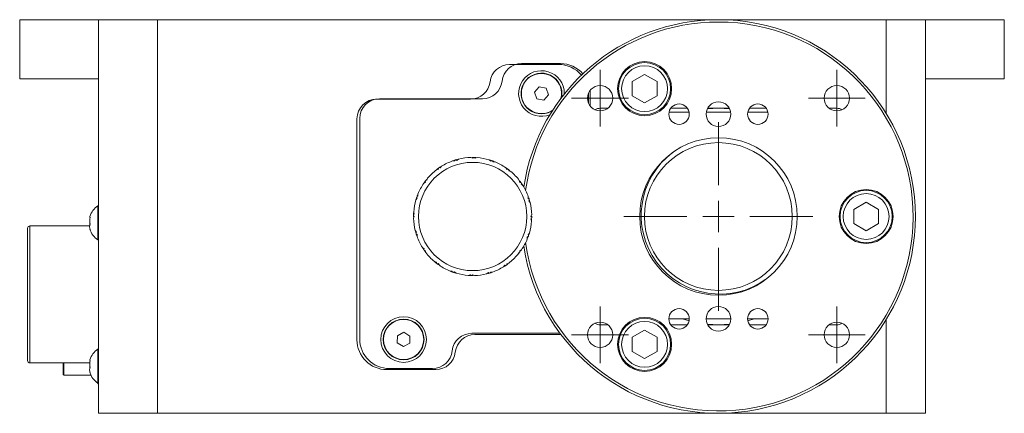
# Model space of a CAD drawing. Header units: inches. Extents: x 4.5 to 31.8, y 1.9 to 21.
# Tile 7 of 9: x 9.9 to 16.1, y 18.5 to 21. Entities that reach past the tile are written whole.
import ezdxf

# ---------------------------------------------------------------- set-up
doc = ezdxf.new("R2010")
doc.units = ezdxf.units.IN
doc.header["$MEASUREMENT"] = 0

# ---------------------------------------------------------------- blocks, each defined once
blk = doc.blocks.new('SW_CENTERMARKSYMBOL_4')
at = {"color": 0, "linetype": 'Continuous', "lineweight": 0}
for p, q in [((0, 0.2), (0, 0.6)), ((0, 0), (0, 0.1)), ((-0.2, 0), (-0.6, 0)), ((0, 0), (-0.1, 0)), ((0, 0), (0, -0.1)), ((0, 0), (0.1, 0)), ((0.2, 0), (0.6, 0)), ((0, -0.2), (0, -0.6))]:
    blk.add_line(p, q, dxfattribs=at)
blk = doc.blocks.new('SW_CENTERMARKSYMBOL_5')
at = {"color": 0, "linetype": 'Continuous', "lineweight": 0}
for p, q in [((0, 0.1), (0, 0.1805)), ((0, 0), (0, 0.1)), ((-0.1, 0), (-0.1805, 0)), ((0, 0), (-0.1, 0)), ((0, 0), (0, -0.1)), ((0, 0), (0.1, 0)), ((0.1, 0), (0.1805, 0)), ((0, -0.1), (0, -0.1805))]:
    blk.add_line(p, q, dxfattribs=at)
blk = doc.blocks.new('SW_CENTERMARKSYMBOL_6')
at = {"color": 0, "linetype": 'Continuous', "lineweight": 0}
for p, q in [((0, 0.1), (0, 0.1805)), ((0, 0), (0, 0.1)), ((-0.1, 0), (-0.1805, 0)), ((0, 0), (-0.1, 0)), ((0, 0), (0, -0.1)), ((0, 0), (0.1, 0)), ((0.1, 0), (0.1805, 0)), ((0, -0.1), (0, -0.1805))]:
    blk.add_line(p, q, dxfattribs=at)
blk = doc.blocks.new('SW_CENTERMARKSYMBOL_7')
at = {"color": 0, "linetype": 'Continuous', "lineweight": 0}
for p, q in [((0, 0.1), (0, 0.1805)), ((0, 0), (0, 0.1)), ((-0.1, 0), (-0.1805, 0)), ((0, 0), (-0.1, 0)), ((0, 0), (0, -0.1)), ((0, 0), (0.1, 0)), ((0.1, 0), (0.1805, 0)), ((0, -0.1), (0, -0.1805))]:
    blk.add_line(p, q, dxfattribs=at)
blk = doc.blocks.new('SW_CENTERMARKSYMBOL_8')
at = {"color": 0, "linetype": 'Continuous', "lineweight": 0}
for p, q in [((0, 0.1), (0, 0.1805)), ((0, 0), (0, 0.1)), ((-0.1, 0), (-0.1805, 0)), ((0, 0), (-0.1, 0)), ((0, 0), (0, -0.1)), ((0, 0), (0.1, 0)), ((0.1, 0), (0.1805, 0)), ((0, -0.1), (0, -0.1805))]:
    blk.add_line(p, q, dxfattribs=at)

msp = doc.modelspace()

# ---------------------------------------------------------------- linework, layer by layer
at = {"color": 7, "linetype": 'Continuous', "lineweight": 15}
for p, q in [((9.8837, 20.9557), (10.3837, 20.9557)), ((9.8837, 20.5807), (9.8837, 20.9557)), ((10.3837, 20.9557), (10.3837, 20.5807)), ((10.3837, 20.9557), (10.7587, 20.9557)), ((10.7587, 20.9557), (10.7587, 18.4557)), ((15.3837, 20.9557), (10.7587, 20.9557)), ((15.3837, 20.9557), (15.6337, 20.9557)), ((15.3837, 20.3609), (15.3837, 20.9557)), ((16.1337, 20.9557), (15.6337, 20.9557)), ((15.6337, 20.9557), (15.6337, 20.5807)), ((16.1337, 20.5807), (16.1337, 20.9557)), ((13.3037, 20.6712), (12.9937, 20.6712)), ((13.3167, 20.6767), (13.0697, 20.6767)), ((10.3837, 20.5807), (9.8837, 20.5807)), ((10.3837, 18.4557), (10.3837, 20.5807)), ((13.8504, 20.6085), (13.7717, 20.563)), ((13.7717, 20.563), (13.7717, 20.4721)), ((13.9292, 20.563), (13.8504, 20.6085)), ((13.9292, 20.4721), (13.9292, 20.563)), ((16.1337, 20.5807), (15.6337, 20.5807)), ((15.6337, 20.5807), (15.6337, 18.4557)), ((13.1809, 20.5297), (13.151, 20.4954)), ((13.2255, 20.521), (13.1809, 20.5297)), ((13.2403, 20.478), (13.2255, 20.521)), ((13.5057, 20.4877), (13.5047, 20.5069)), ((12.7455, 20.4512), (12.1497, 20.4512)), ((12.8211, 20.4537), (12.167, 20.4537)), ((13.151, 20.4954), (13.1658, 20.4524)), ((13.1658, 20.4524), (13.2105, 20.4437)), ((13.2105, 20.4437), (13.2403, 20.478)), ((13.3407, 20.4867), (13.3406, 20.4835)), ((13.4935, 20.4879), (13.4937, 20.4812)), ((13.4937, 20.4258), (13.4937, 20.4812)), ((13.5057, 20.4059), (13.5057, 20.4877)), ((13.7717, 20.4721), (13.8504, 20.4267)), ((13.8504, 20.4267), (13.9292, 20.4721)), ((13.2378, 20.3643), (13.2649, 20.3773)), ((13.617, 20.3932), (13.5692, 20.3932)), ((14.1223, 20.3932), (14.0161, 20.3932)), ((14.2484, 20.3896), (14.3187, 20.3932)), ((14.3881, 20.3932), (14.2502, 20.3932)), ((14.3187, 20.3932), (14.39, 20.3895)), ((14.6223, 20.3932), (14.5161, 20.3932)), ((15.0692, 20.3932), (15.0214, 20.3932)), ((12.0247, 20.3262), (12.0247, 18.9232)), ((12.042, 20.3287), (12.042, 18.9287)), ((14.1329, 20.3687), (14.0055, 20.3687)), ((14.3966, 20.3687), (14.2418, 20.3687)), ((14.6329, 20.3687), (14.5055, 20.3687)), ((12.6455, 20.0583), (12.6473, 20.0638)), ((12.6543, 20.0659), (12.6589, 20.0623)), ((12.67, 20.0701), (12.6589, 20.0623)), ((12.76, 20.0761), (12.7472, 20.0805)), ((12.76, 20.0761), (12.7634, 20.0807)), ((12.7707, 20.0805), (12.7739, 20.0757)), ((12.7869, 20.0796), (12.7739, 20.0757)), ((12.8744, 20.0575), (12.8636, 20.0657)), ((12.5421, 20.0061), (12.5291, 20.0022)), ((12.5378, 20.0048), (12.536, 20.0074)), ((12.5421, 20.0061), (12.5421, 20.0118)), ((12.5481, 20.016), (12.5535, 20.014)), ((12.5617, 20.0248), (12.5535, 20.014)), ((12.6455, 20.0583), (12.6319, 20.0586)), ((12.6411, 20.0584), (12.6401, 20.0615)), ((12.8744, 20.0575), (12.879, 20.0609)), ((12.886, 20.0584), (12.8875, 20.0529)), ((12.9011, 20.0526), (12.8875, 20.0529)), ((12.9774, 20.0045), (12.9697, 20.0157)), ((12.9768, 20.0107), (12.9749, 20.0082)), ((12.9774, 20.0045), (12.9829, 20.0063)), ((12.9887, 20.0018), (12.9885, 19.9961)), ((12.4697, 19.9397), (12.4672, 19.9417)), ((12.4728, 19.9484), (12.4683, 19.9356)), ((13.0013, 19.9916), (12.9885, 19.9961)), ((12.9946, 19.9972), (12.9927, 19.9946)), ((12.4598, 19.9245), (12.4487, 19.9167)), ((12.4562, 19.9219), (12.4537, 19.9239)), ((12.4598, 19.9245), (12.4581, 19.9299)), ((12.4625, 19.9358), (12.4683, 19.9356)), ((13.0591, 19.9223), (13.0552, 19.9353)), ((13.0591, 19.9223), (13.0648, 19.9223)), ((13.069, 19.9162), (13.067, 19.9108)), ((12.4069, 19.8214), (12.3986, 19.8106)), ((12.4069, 19.8214), (12.4035, 19.8261)), ((12.4059, 19.833), (12.4115, 19.8346)), ((12.4116, 19.839), (12.4086, 19.8401)), ((12.4118, 19.8481), (12.4115, 19.8346)), ((13.1113, 19.8189), (13.1116, 19.8325)), ((13.1113, 19.8189), (13.1167, 19.8171)), ((10.3806, 19.5967), (10.3806, 19.7739)), ((13.1189, 19.81), (13.1153, 19.8055)), ((13.123, 19.7944), (13.1153, 19.8055)), ((15.2567, 19.7966), (15.1779, 19.7511)), ((15.1779, 19.7511), (15.1779, 19.6602)), ((15.3354, 19.7511), (15.2567, 19.7966)), ((15.3354, 19.6602), (15.3354, 19.7511)), ((12.3883, 19.707), (12.3837, 19.7104)), ((12.3883, 19.707), (12.3838, 19.6942)), ((12.3839, 19.7178), (12.3886, 19.721)), ((12.3874, 19.7252), (12.3842, 19.7253)), ((12.3847, 19.734), (12.3886, 19.721)), ((13.1335, 19.6936), (13.1287, 19.6904)), ((13.1326, 19.6774), (13.1287, 19.6904)), ((13.129, 19.7044), (13.1335, 19.7172)), ((13.129, 19.7044), (13.1336, 19.701)), ((10.3284, 19.6457), (9.9487, 19.6457)), ((9.9487, 19.6457), (9.9487, 19.2107)), ((10.3294, 19.6534), (10.3292, 19.6629)), ((10.33, 19.6235), (10.3296, 19.6261)), ((13.13, 19.6862), (13.1332, 19.6861)), ((15.1779, 19.6602), (15.2567, 19.6148)), ((15.2567, 19.6148), (15.3354, 19.6602)), ((10.3806, 19.5575), (10.3806, 19.5967)), ((12.3943, 19.617), (12.402, 19.6059)), ((12.3985, 19.6014), (12.402, 19.6059)), ((12.406, 19.5925), (12.4006, 19.5943)), ((12.4059, 19.5881), (12.4029, 19.5872)), ((12.406, 19.5925), (12.4057, 19.579)), ((13.1056, 19.5633), (13.1059, 19.5768)), ((13.1058, 19.5724), (13.1088, 19.5714)), ((13.1114, 19.5784), (13.1059, 19.5768)), ((13.1105, 19.59), (13.1187, 19.6008)), ((13.1105, 19.59), (13.1138, 19.5853)), ((12.4395, 19.5088), (12.4503, 19.5006)), ((12.4483, 19.4952), (12.4503, 19.5006)), ((12.4583, 19.4891), (12.4525, 19.4891)), ((12.4596, 19.4849), (12.4569, 19.483)), ((12.4583, 19.4891), (12.4622, 19.4761)), ((13.0446, 19.463), (13.0491, 19.4758)), ((13.0476, 19.4717), (13.0501, 19.4697)), ((13.0548, 19.4756), (13.0491, 19.4758)), ((13.0575, 19.487), (13.0687, 19.4947)), ((13.0575, 19.487), (13.0592, 19.4815)), ((13.0611, 19.4895), (13.0637, 19.4875)), ((12.516, 19.4198), (12.5288, 19.4153)), ((12.5246, 19.4168), (12.5227, 19.4143)), ((12.5286, 19.4096), (12.5288, 19.4153)), ((12.5399, 19.4069), (12.5344, 19.4051)), ((12.5399, 19.4069), (12.5476, 19.3957)), ((12.5424, 19.4032), (12.5405, 19.4007)), ((12.9556, 19.3866), (12.9638, 19.3974)), ((12.9692, 19.3954), (12.9638, 19.3974)), ((12.9753, 19.4053), (12.9752, 19.3996)), ((12.9753, 19.4053), (12.9883, 19.4092)), ((12.9795, 19.4066), (12.9813, 19.404)), ((12.6162, 19.3588), (12.6298, 19.3585)), ((12.6254, 19.3586), (12.6243, 19.3556)), ((12.6314, 19.353), (12.6298, 19.3585)), ((12.643, 19.3539), (12.6383, 19.3506)), ((12.643, 19.3539), (12.6538, 19.3457)), ((12.7304, 19.3318), (12.7434, 19.3357)), ((12.7392, 19.3344), (12.7391, 19.3312)), ((12.7466, 19.3309), (12.7434, 19.3357)), ((12.7574, 19.3354), (12.7539, 19.3307)), ((12.7574, 19.3354), (12.7702, 19.3309)), ((12.8473, 19.3413), (12.8585, 19.3491)), ((12.863, 19.3455), (12.8585, 19.3491)), ((12.8719, 19.3531), (12.87, 19.3476)), ((12.8719, 19.3531), (12.8854, 19.3528)), ((12.8763, 19.353), (12.8772, 19.3499)), ((9.9487, 19.2107), (9.9487, 18.7757)), ((13.5692, 19.0177), (13.6176, 19.0177)), ((14.0042, 19.0567), (14.1342, 19.0567)), ((14.0164, 19.0177), (14.1219, 19.0177)), ((14.1331, 19.0437), (14.0918, 19.0567)), ((14.2407, 19.0567), (14.3977, 19.0567)), ((14.2505, 19.0177), (14.3879, 19.0177)), ((14.5042, 19.0567), (14.6342, 19.0567)), ((14.5455, 19.0567), (14.5052, 19.044)), ((14.5164, 19.0177), (14.6219, 19.0177)), ((15.0207, 19.0177), (15.0692, 19.0177)), ((15.3837, 18.4557), (15.3837, 19.0505)), ((12.2819, 18.9484), (12.2807, 18.903)), ((12.3218, 18.9702), (12.2819, 18.9484)), ((12.3606, 18.9464), (12.3218, 18.9702)), ((12.3595, 18.901), (12.3606, 18.9464)), ((12.7534, 18.9637), (13.3132, 18.9637)), ((12.7732, 18.9557), (13.3192, 18.9557)), ((13.8504, 18.9847), (13.7717, 18.9392)), ((13.7717, 18.9392), (13.7717, 18.8483)), ((13.9292, 18.9392), (13.8504, 18.9847)), ((13.9292, 18.8483), (13.9292, 18.9392)), ((12.2807, 18.903), (12.3195, 18.8793)), ((12.3195, 18.8793), (12.3595, 18.901)), ((10.3806, 18.6867), (10.3806, 18.8639)), ((13.7717, 18.8483), (13.8504, 18.8029)), ((13.8504, 18.8029), (13.9292, 18.8483)), ((9.9487, 18.7757), (10.3284, 18.7757)), ((10.1637, 18.6982), (10.1637, 18.7757)), ((10.3294, 18.7434), (10.3292, 18.7529)), ((10.1637, 18.6982), (10.3357, 18.6982)), ((10.33, 18.7135), (10.3296, 18.7161)), ((12.2147, 18.7332), (12.5247, 18.7332)), ((12.231, 18.7397), (12.5048, 18.7397)), ((10.3787, 18.6432), (10.3787, 18.6488)), ((10.3787, 18.6432), (10.3837, 18.6432)), ((10.3806, 18.6475), (10.3806, 18.6867)), ((10.7587, 18.4557), (10.3837, 18.4557)), ((15.3837, 18.4557), (10.7587, 18.4557)), ((15.6337, 18.4557), (15.3837, 18.4557))]:
    msp.add_line(p, q, dxfattribs=at)
at = {"color": 7, "linetype": 'Continuous', "lineweight": 15, "flags": 128}
msp.add_lwpolyline([(14.39, 19.0219), (14.3187, 19.0182), (14.2484, 19.0218)], dxfattribs=at)
at = {"color": 7, "linetype": 'Continuous', "lineweight": 15}
for centre, radius in [((13.8504, 20.5176), 0.1715), ((13.8504, 20.5176), 0.1654), ((13.8504, 20.5176), 0.1457), ((13.5679, 20.457), 0.0805), ((15.0705, 20.457), 0.0805), ((14.0692, 20.3557), 0.065), ((14.3192, 20.3557), 0.0785), ((14.5692, 20.3557), 0.065), ((14.3192, 19.7057), 0.5), ((14.3187, 19.7057), 0.469), ((12.7587, 19.7057), 0.3438), ((15.2567, 19.7057), 0.1715), ((15.2567, 19.7057), 0.1654), ((15.2567, 19.7057), 0.1457), ((14.3192, 19.0557), 0.0785), ((12.3207, 18.9242), 0.145), ((13.8504, 18.8938), 0.1715), ((14.0692, 19.0557), 0.065), ((14.5692, 19.0557), 0.065), ((12.3207, 18.9247), 0.1295), ((12.3207, 18.9247), 0.1275), ((13.5679, 18.9544), 0.0805), ((13.8504, 18.8938), 0.1654), ((13.8504, 18.8938), 0.1457), ((15.0705, 18.9544), 0.0805)]:
    msp.add_circle(centre, radius, dxfattribs=at)
for centre, radius, start, end in [((14.3192, 19.7057), 1.25, 188.63436, 90), ((14.3192, 19.7057), 1.25, 90, 171.36564), ((14.3192, 19.7057), 1.235, 90, 172.30887), ((14.3192, 19.7057), 1.235, 187.69113, 90), ((12.9937, 20.5462), 0.125, 90, 173.1079), ((13.0697, 20.5517), 0.125, 90, 173.79996), ((13.1957, 20.4867), 0.145, 0, 291.65554), ((13.3037, 20.4812), 0.19, 40.00377, 90), ((13.3167, 20.4877), 0.189, 41.28091, 90), ((12.8211, 20.5787), 0.125, 270, 353.79996), ((13.1957, 20.4867), 0.1295, 348.08306, 289.00338), ((13.1957, 20.4867), 0.1275, 19.00338, 304.26798), ((12.7455, 20.5762), 0.125, 270, 353.1079), ((13.1957, 20.4867), 0.1275, 346.1219, 19.00338), ((12.1497, 20.3262), 0.125, 90, 180), ((12.167, 20.3287), 0.125, 90, 180), ((13.5692, 20.3307), 0.0625, 90, 122.65684), ((15.0692, 20.3307), 0.0625, 57.34316, 90), ((12.7587, 19.7057), 0.375, 107.27757, 108.42603), ((12.7587, 19.7057), 0.375, 106.15474, 107.27757), ((12.7587, 19.7057), 0.375, 105.00628, 106.15474), ((12.7587, 19.7057), 0.375, 91.75563, 103.67669), ((12.7587, 19.7057), 0.375, 89.27757, 90.42603), ((12.7587, 19.7057), 0.375, 88.15474, 89.27757), ((12.7587, 19.7057), 0.375, 87.00628, 88.15474), ((12.7587, 19.7057), 0.375, 73.75563, 85.67669), ((12.7587, 19.7057), 0.375, 72.42603, 73.75563), ((12.7587, 19.7057), 0.375, 71.30373, 72.42603), ((14.3287, 19.7127), 0.5, 127.06048, 305.70822), ((12.7587, 19.7057), 0.375, 127.75563, 139.67669), ((12.7587, 19.7057), 0.375, 126.42603, 127.75563), ((12.7587, 19.7057), 0.375, 125.27757, 126.42603), ((12.7587, 19.7057), 0.375, 124.15474, 125.27757), ((12.7587, 19.7057), 0.375, 123.00628, 124.15474), ((12.7587, 19.7057), 0.375, 121.67669, 123.00628), ((12.7587, 19.7057), 0.375, 109.75563, 121.67669), ((12.7587, 19.7057), 0.375, 108.42603, 109.75563), ((12.7587, 19.7057), 0.375, 70.15474, 71.27757), ((12.7587, 19.7057), 0.375, 69.00628, 70.12858), ((12.7587, 19.7057), 0.375, 55.75563, 67.67669), ((12.7587, 19.7057), 0.375, 54.42603, 55.75563), ((12.7587, 19.7057), 0.375, 53.27757, 54.42603), ((12.7587, 19.7057), 0.375, 52.15474, 53.27757), ((12.7587, 19.7057), 0.375, 51.00628, 52.15474), ((12.7587, 19.7057), 0.375, 141.00628, 142.15474), ((12.7587, 19.7057), 0.375, 139.67669, 141.00628), ((12.7587, 19.7057), 0.375, 49.67669, 51.00628), ((12.7587, 19.7057), 0.375, 37.75563, 49.67669), ((12.7587, 19.7057), 0.375, 145.75563, 157.67669), ((12.7587, 19.7057), 0.375, 144.42603, 145.75563), ((12.7587, 19.7057), 0.375, 143.27757, 144.42603), ((12.7587, 19.7057), 0.375, 142.15474, 143.27757), ((12.7587, 19.7057), 0.375, 36.42603, 37.75563), ((12.7587, 19.7057), 0.375, 35.30373, 36.42603), ((12.7587, 19.7057), 0.375, 34.15474, 35.27757), ((12.7587, 19.7057), 0.375, 33.00628, 34.15474), ((12.7587, 19.7057), 0.375, 31.67669, 33.00628), ((12.7587, 19.7057), 0.375, 19.75563, 31.67669), ((12.7587, 19.7057), 0.375, 162.42603, 163.75563), ((12.7587, 19.7057), 0.375, 161.30373, 162.42603), ((12.7587, 19.7057), 0.375, 160.15474, 161.27757), ((12.7587, 19.7057), 0.375, 159.00628, 160.12858), ((12.7587, 19.7057), 0.375, 157.67669, 159.00628), ((12.7587, 19.7057), 0.375, 17.30373, 18.42603), ((12.7587, 19.7057), 0.375, 16.15474, 17.27757), ((10.4571, 19.6609), 0.1365, 124.09098, 160.70434), ((10.3817, 19.7723), 0.00197, 0, 124.09098), ((12.7587, 19.7057), 0.375, 163.75563, 175.67669), ((12.7587, 19.7057), 0.375, 15.00628, 16.15474), ((12.7587, 19.7057), 0.375, 1.75563, 13.67669), ((12.7587, 19.7057), 0.375, 178.15474, 179.27757), ((12.7587, 19.7057), 0.375, 179.30373, 180.42603), ((12.7587, 19.7057), 0.375, 181.75563, 193.67669), ((12.7587, 19.7057), 0.375, 177.00628, 178.15474), ((12.7587, 19.7057), 0.375, 175.67669, 177.00628), ((12.7587, 19.7057), 0.375, 357.00628, 358.15474), ((12.7587, 19.7057), 0.375, 358.15474, 359.27757), ((12.7587, 19.7057), 0.375, 359.30373, 0.42603), ((9.9487, 19.6307), 0.015, 90, 180), ((10.4571, 19.6706), 0.1365, 199.17059, 235.90902), ((12.7587, 19.7057), 0.375, 343.75563, 355.67669), ((12.7587, 19.7057), 0.375, 355.67669, 357.00628), ((12.7587, 19.7057), 0.375, 195.00628, 196.15474), ((12.7587, 19.7057), 0.375, 196.15474, 197.27757), ((12.7587, 19.7057), 0.375, 197.30373, 198.42603), ((12.7587, 19.7057), 0.375, 198.42603, 199.75563), ((12.7587, 19.7057), 0.375, 199.75563, 211.67669), ((12.7587, 19.7057), 0.375, 325.75563, 337.67669), ((12.7587, 19.7057), 0.375, 337.67669, 339.00628), ((12.7587, 19.7057), 0.375, 339.00628, 340.15474), ((12.7587, 19.7057), 0.375, 340.15474, 341.27757), ((12.7587, 19.7057), 0.375, 341.30373, 342.42603), ((12.7587, 19.7057), 0.375, 342.42603, 343.75563), ((10.3817, 19.5591), 0.00197, 235.90902, 0), ((12.7587, 19.7057), 0.375, 211.67669, 213.00628), ((12.7587, 19.7057), 0.375, 213.00628, 214.15474), ((12.7587, 19.7057), 0.375, 214.15474, 215.27757), ((12.7587, 19.7057), 0.375, 215.27757, 216.42603), ((12.7587, 19.7057), 0.375, 216.42603, 217.75563), ((12.7587, 19.7057), 0.375, 217.75563, 229.67669), ((12.7587, 19.7057), 0.375, 307.75563, 319.67669), ((12.7587, 19.7057), 0.375, 319.67669, 321.00628), ((12.7587, 19.7057), 0.375, 321.00628, 322.15474), ((12.7587, 19.7057), 0.375, 322.15474, 323.27757), ((12.7587, 19.7057), 0.375, 323.30373, 324.42603), ((12.7587, 19.7057), 0.375, 324.42603, 325.75563), ((12.7587, 19.7057), 0.375, 229.67669, 231.00628), ((12.7587, 19.7057), 0.375, 231.00628, 232.15474), ((12.7587, 19.7057), 0.375, 232.15474, 233.27757), ((12.7587, 19.7057), 0.375, 233.30373, 234.42603), ((12.7587, 19.7057), 0.375, 234.42603, 235.75563), ((12.7587, 19.7057), 0.375, 235.75563, 247.67669), ((12.7587, 19.7057), 0.375, 289.75563, 301.67669), ((12.7587, 19.7057), 0.375, 301.67669, 303.00628), ((12.7587, 19.7057), 0.375, 303.00628, 304.15474), ((12.7587, 19.7057), 0.375, 304.15474, 305.27757), ((12.7587, 19.7057), 0.375, 305.30373, 306.42603), ((12.7587, 19.7057), 0.375, 306.42603, 307.75563), ((12.7587, 19.7057), 0.375, 247.67669, 249.00628), ((12.7587, 19.7057), 0.375, 249.00628, 250.12858), ((12.7587, 19.7057), 0.375, 250.15474, 251.27757), ((12.7587, 19.7057), 0.375, 251.30373, 252.42603), ((12.7587, 19.7057), 0.375, 252.42603, 253.75563), ((12.7587, 19.7057), 0.375, 253.75563, 265.67669), ((12.7587, 19.7057), 0.375, 265.67669, 267.00628), ((12.7587, 19.7057), 0.375, 267.00628, 268.15474), ((12.7587, 19.7057), 0.375, 268.15474, 269.27757), ((12.7587, 19.7057), 0.375, 269.30373, 270.42603), ((12.7587, 19.7057), 0.375, 271.75563, 283.67669), ((12.7587, 19.7057), 0.375, 285.00628, 286.15474), ((12.7587, 19.7057), 0.375, 286.15474, 287.27757), ((12.7587, 19.7057), 0.375, 287.30373, 288.42603), ((12.7587, 19.7057), 0.375, 288.42603, 289.75563), ((13.5692, 19.0802), 0.0625, 236.84268, 270), ((15.0692, 19.0802), 0.0625, 270, 303.15732), ((12.7534, 18.8387), 0.125, 90, 174.03044), ((12.7732, 18.8307), 0.125, 90, 173.69571), ((12.2147, 18.9232), 0.19, 180, 270), ((12.231, 18.9287), 0.189, 180, 270), ((10.4571, 18.7509), 0.1365, 124.09098, 160.70434), ((10.3817, 18.8623), 0.00197, 0, 124.09098), ((12.5048, 18.8647), 0.125, 270, 354.03044), ((12.5247, 18.8582), 0.125, 270, 353.69571), ((9.9487, 18.7907), 0.015, 180, 270), ((10.1637, 18.7032), 0.005, 180, 270), ((10.4571, 18.7606), 0.1365, 199.17059, 235.90902), ((10.3817, 18.6491), 0.00197, 235.90902, 360)]:
    msp.add_arc(centre, radius, start, end, dxfattribs=at)
for points, knots in [([(13.0778, 19.9026), (13.0767, 19.9034), (13.0732, 19.9062), (13.0695, 19.9089), (13.067, 19.9108)], [0, 0, 0, 0, 0.29817, 1, 1, 1, 1]), ([(10.33, 19.7004), (10.3286, 19.6881), (10.327, 19.6739), (10.3297, 19.66), (10.33, 19.6582)], [0, 0, 0, 0, 0.869253, 1, 1, 1, 1]), ([(10.3296, 19.7053), (10.3288, 19.704), (10.3278, 19.7023), (10.3297, 19.7007), (10.33, 19.7004)], [0, 0, 0, 0, 0.798458, 1, 1, 1, 1]), ([(9.9337, 19.6307), (9.9337, 19.6293), (9.9337, 19.6265), (9.9337, 19.6032), (9.9337, 19.5644), (9.9337, 19.5098), (9.9337, 19.4536), (9.9337, 19.4042), (9.9337, 19.3538), (9.9337, 19.2891), (9.9337, 19.2363), (9.9337, 19.2107)], [0, 0, 0, 0, 0.116498, 0.239972, 0.368581, 0.499919, 0.631255, 0.695626, 0.760028, 0.883503, 1, 1, 1, 1]), ([(10.33, 19.6582), (10.3289, 19.6524), (10.3267, 19.6408), (10.3289, 19.6293), (10.33, 19.6235)], [0, 0, 0, 0, 0.500008, 1, 1, 1, 1]), ([(9.9337, 19.2107), (9.9337, 19.1851), (9.9337, 19.1323), (9.9337, 19.054), (9.9337, 18.9788), (9.9337, 18.9116), (9.9337, 18.866), (9.9337, 18.8371), (9.9337, 18.8142), (9.9337, 18.7949), (9.9337, 18.7921), (9.9337, 18.7907)], [0, 0, 0, 0, 0.116497, 0.239972, 0.36858, 0.499916, 0.631254, 0.695625, 0.760028, 0.883502, 1, 1, 1, 1]), ([(10.1587, 18.7757), (10.1587, 18.7688), (10.1587, 18.7496), (10.1587, 18.7256), (10.1587, 18.7067), (10.1587, 18.7043), (10.1587, 18.7032)], [0, 0, 0, 0, 0.161739, 0.445994, 0.730254, 1, 1, 1, 1]), ([(10.33, 18.7904), (10.3286, 18.7781), (10.327, 18.7639), (10.3297, 18.75), (10.33, 18.7482)], [0, 0, 0, 0, 0.869254, 1, 1, 1, 1]), ([(10.3296, 18.7953), (10.3288, 18.794), (10.3278, 18.7923), (10.3297, 18.7907), (10.33, 18.7904)], [0, 0, 0, 0, 0.798458, 1, 1, 1, 1]), ([(10.33, 18.7482), (10.3289, 18.7424), (10.3267, 18.7308), (10.3289, 18.7193), (10.33, 18.7135)], [0, 0, 0, 0, 0.500009, 1, 1, 1, 1])]:
    msp.add_open_spline(points, degree=3, knots=knots, dxfattribs=at)

# ---------------------------------------------------------------- block references
at = {"color": 7, "linetype": 'Continuous', "lineweight": 0}
for name, p in [('SW_CENTERMARKSYMBOL_7', (13.5679, 20.457)), ('SW_CENTERMARKSYMBOL_6', (15.0705, 20.457)), ('SW_CENTERMARKSYMBOL_4', (14.3192, 19.7057)), ('SW_CENTERMARKSYMBOL_8', (13.5679, 18.9544)), ('SW_CENTERMARKSYMBOL_5', (15.0705, 18.9544))]:
    msp.add_blockref(name, p, dxfattribs=at)

doc.saveas('drawing.dxf')
